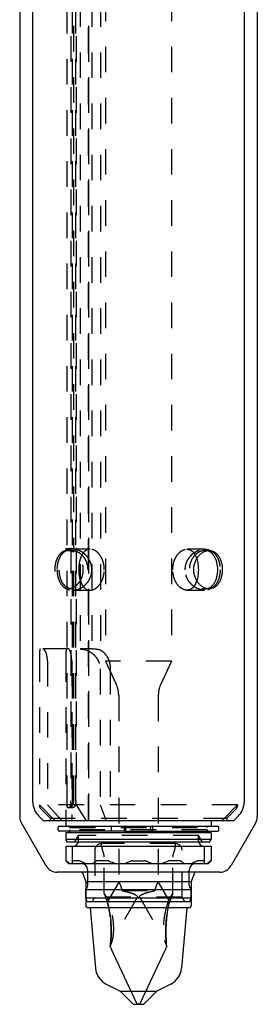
# Model space of a CAD drawing. Extents: x 43 to 80, y 54 to 203.
# Tile 1 of 2: x 57 to 75, y 54 to 129. Entities that reach past the tile are written whole.
import ezdxf

# ---------------------------------------------------------------- set-up
doc = ezdxf.new("R2010")
doc.units = 0
doc.header["$LTSCALE"] = 19.36
doc.linetypes.add('HIDDEN', pattern=[0.2, 0.1, -0.1])
doc.layers.get('0').update_dxf_attribs({"linetype": 'CONTINUOUS'})
doc.layers.add('DEFAULT_2', color=8, linetype='HIDDEN')
doc.layers.add('SUPERFICI', color=7, linetype='CONTINUOUS')

msp = doc.modelspace()

# ---------------------------------------------------------------- linework, layer by layer
at = {"color": 7, "linetype": 'CONTINUOUS'}
for p, q in [((74.026, 181.157), (74.026, 69.457)), ((58.026, 69.457), (58.026, 170.207)), ((58.819, 68.042), (58.465, 68.396)), ((73.233, 68.042), (58.819, 68.042)), ((60.526, 68.042), (60.526, 67.637)), ((71.526, 68.042), (71.526, 67.637)), ((73.233, 68.042), (73.587, 68.396)), ((59.936, 67.352), (59.936, 67.542)), ((60.031, 67.637), (72.021, 67.637)), ((65.033, 67.257), (60.032, 67.257)), ((71.526, 67.137), (60.526, 67.137)), ((60.526, 67.137), (60.526, 66.637)), ((60.826, 67.137), (60.826, 67.257)), ((64.968, 67.352), (64.968, 67.542)), ((65.033, 67.637), (65.033, 67.257)), ((66.929, 67.352), (66.929, 67.542)), ((66.945, 67.257), (72.021, 67.257)), ((67.084, 67.542), (67.084, 67.352)), ((71.226, 67.137), (71.226, 67.257)), ((71.526, 67.137), (71.526, 66.637)), ((72.116, 67.352), (72.116, 67.542)), ((71.526, 66.637), (60.526, 66.637)), ((60.641, 66.437), (60.526, 66.637)), ((71.411, 66.437), (60.641, 66.437)), ((71.411, 66.437), (71.526, 66.637)), ((60.526, 66.117), (71.526, 66.117)), ((60.526, 66.117), (60.526, 65.017)), ((61.026, 64.817), (61.026, 66.117)), ((71.026, 64.817), (71.026, 66.117)), ((71.526, 66.117), (71.526, 65.017)), ((60.544, 65.017), (60.526, 65.017)), ((60.526, 65.017), (60.726, 64.817)), ((60.726, 64.817), (71.326, 64.817)), ((61.502, 65.017), (61.055, 65.017)), ((63.673, 65.017), (62.897, 65.017)), ((65.578, 65.017), (66.474, 65.017)), ((69.155, 65.017), (68.379, 65.017)), ((70.997, 65.017), (70.55, 65.017)), ((71.526, 65.017), (71.326, 64.817)), ((71.526, 65.017), (71.508, 65.017)), ((62.186, 63.184), (62.186, 64.317)), ((69.866, 63.184), (69.866, 64.317)), ((70.026, 62.817), (62.026, 62.817)), ((62.026, 62.217), (62.026, 62.817)), ((70.026, 62.217), (70.026, 62.817)), ((62.026, 62.217), (70.026, 62.217)), ((62.135, 61.917), (62.026, 62.217)), ((69.917, 61.917), (62.135, 61.917)), ((69.917, 61.917), (70.026, 62.217)), ((65.926, 54.157), (63.988, 58.313)), ((66.126, 54.157), (68.064, 58.313)), ((66.126, 54.157), (65.926, 54.157))]:
    msp.add_line(p, q, dxfattribs=at)
for centre, radius, start, end in [((59.526, 69.457), 1.5, 180, 225), ((72.526, 69.457), 1.5, 315, 360), ((60.031, 67.542), 0.095, 90, 180), ((60.031, 67.352), 0.095, 180, 270), ((72.021, 67.542), 0.095, 0, 90), ((72.021, 67.352), 0.095, 270, 360), ((61.076, 66.517), 0.4, 270, 348.46108), ((70.976, 66.517), 0.4, 191.53892, 270), ((61.686, 64.317), 0.5, 0, 90), ((66.655, 71.992), 7.561, 247.82358, 251.59728), ((65.397, 71.992), 7.561, 288.40272, 292.17642), ((70.366, 64.317), 0.5, 90, 180), ((61.686, 63.184), 0.5, 312.84364, 360), ((70.366, 63.184), 0.5, 180, 227.15636), ((69.426, 60.849), 6, 202.58831, 205), ((62.626, 60.849), 6, 335, 337.41169)]:
    msp.add_arc(centre, radius, start, end, dxfattribs=at)
for points, knots in [([(71.379, 85.592), (71.307, 85.592), (71.159, 85.613), (70.945, 85.698), (70.744, 85.834), (70.564, 86.015), (70.414, 86.235), (70.3, 86.486), (70.229, 86.759), (70.205, 87.042), (70.229, 87.326), (70.3, 87.599), (70.414, 87.85), (70.564, 88.07), (70.744, 88.251), (70.945, 88.387), (71.159, 88.472), (71.307, 88.492), (71.379, 88.492)], [0, 0, 0, 0, 0.05274, 0.108319, 0.167244, 0.229442, 0.294477, 0.361727, 0.430484, 0.5, 0.569516, 0.638273, 0.705523, 0.770558, 0.832756, 0.891681, 0.94726, 1, 1, 1, 1]), ([(71.21, 85.61), (71.271, 85.623), (71.392, 85.666), (71.555, 85.773), (71.698, 85.92), (71.816, 86.101), (71.91, 86.31), (71.977, 86.541), (72.018, 86.788), (72.032, 87.042), (72.018, 87.297), (71.977, 87.543), (71.91, 87.775), (71.816, 87.984), (71.698, 88.165), (71.555, 88.311), (71.392, 88.419), (71.271, 88.461), (71.21, 88.475)], [0, 0, 0, 0, 0.052919, 0.107138, 0.164073, 0.224628, 0.289077, 0.357091, 0.427814, 0.5, 0.572186, 0.642909, 0.710923, 0.775372, 0.835927, 0.892862, 0.947081, 1, 1, 1, 1]), ([(71.379, 88.492), (71.449, 88.492), (71.589, 88.474), (71.786, 88.388), (71.96, 88.25), (72.106, 88.067), (72.222, 87.846), (72.306, 87.595), (72.357, 87.324), (72.374, 87.042), (72.357, 86.761), (72.306, 86.489), (72.222, 86.239), (72.106, 86.018), (71.96, 85.834), (71.786, 85.696), (71.589, 85.611), (71.449, 85.592), (71.379, 85.592)], [0, 0, 0, 0, 0.05383, 0.107808, 0.163891, 0.223563, 0.287518, 0.3556, 0.426915, 0.5, 0.573085, 0.6444, 0.712482, 0.776437, 0.836109, 0.892192, 0.94617, 1, 1, 1, 1]), ([(70.439, 87.876), (70.481, 87.745), (70.525, 87.538), (70.554, 87.258), (70.559, 87.114), (70.559, 87.042)], [0, 0, 0, 0, 0.490016, 0.743785, 1, 1, 1, 1]), ([(70.559, 87.042), (70.559, 86.97), (70.554, 86.826), (70.525, 86.546), (70.481, 86.34), (70.439, 86.209)], [0, 0, 0, 0, 0.256216, 0.509984, 1, 1, 1, 1]), ([(64.985, 67.637), (64.984, 67.637), (64.982, 67.636), (64.98, 67.633), (64.978, 67.628), (64.975, 67.62), (64.973, 67.609), (64.971, 67.594), (64.969, 67.572), (64.968, 67.554), (64.968, 67.542)], [0, 0, 0, 0, 0.03749, 0.065425, 0.100822, 0.194369, 0.316788, 0.464121, 0.631265, 1, 1, 1, 1]), ([(64.968, 67.352), (64.968, 67.34), (64.969, 67.323), (64.971, 67.3), (64.973, 67.286), (64.975, 67.274), (64.978, 67.266), (64.98, 67.262), (64.982, 67.259), (64.984, 67.257), (64.985, 67.257)], [0, 0, 0, 0, 0.368735, 0.535879, 0.683213, 0.805631, 0.899178, 0.934576, 0.96251, 1, 1, 1, 1]), ([(66.945, 67.637), (66.944, 67.637), (66.942, 67.636), (66.941, 67.633), (66.938, 67.628), (66.936, 67.62), (66.934, 67.609), (66.932, 67.594), (66.93, 67.572), (66.929, 67.554), (66.929, 67.542)], [0, 0, 0, 0, 0.037489, 0.065423, 0.100818, 0.194364, 0.316782, 0.464117, 0.631263, 1, 1, 1, 1]), ([(66.929, 67.352), (66.929, 67.34), (66.93, 67.323), (66.932, 67.3), (66.934, 67.286), (66.936, 67.274), (66.938, 67.266), (66.941, 67.262), (66.942, 67.259), (66.944, 67.257), (66.945, 67.257)], [0, 0, 0, 0, 0.368738, 0.535883, 0.683218, 0.805636, 0.899182, 0.934577, 0.962511, 1, 1, 1, 1]), ([(67.084, 67.542), (67.084, 67.554), (67.083, 67.572), (67.081, 67.594), (67.079, 67.609), (67.077, 67.62), (67.074, 67.628), (67.072, 67.633), (67.07, 67.636), (67.068, 67.637), (67.067, 67.637)], [0, 0, 0, 0, 0.368735, 0.535879, 0.683213, 0.805631, 0.899178, 0.934576, 0.96251, 1, 1, 1, 1]), ([(67.067, 67.257), (67.068, 67.257), (67.07, 67.259), (67.072, 67.262), (67.074, 67.266), (67.077, 67.274), (67.079, 67.286), (67.081, 67.3), (67.083, 67.323), (67.084, 67.34), (67.084, 67.352)], [0, 0, 0, 0, 0.03749, 0.065425, 0.100822, 0.194369, 0.316788, 0.464121, 0.631265, 1, 1, 1, 1]), ([(60.583, 64.99), (60.579, 64.994), (60.57, 65.001), (60.56, 65.008), (60.553, 65.013), (60.549, 65.015), (60.547, 65.017), (60.545, 65.017), (60.544, 65.017)], [0, 0, 0, 0, 0.386014, 0.688149, 0.804024, 0.894833, 0.959973, 1, 1, 1, 1]), ([(60.817, 64.817), (60.797, 64.83), (60.717, 64.885), (60.64, 64.944), (60.583, 64.99)], [0, 0, 0, 0, 0.245589, 1, 1, 1, 1]), ([(61.055, 65.017), (61.051, 65.017), (61.043, 65.017), (61.032, 65.011), (61.027, 65.001), (61.026, 64.994), (61.026, 64.99)], [0, 0, 0, 0, 0.285491, 0.518228, 0.742318, 1, 1, 1, 1]), ([(61.599, 64.99), (61.582, 64.998), (61.551, 65.011), (61.517, 65.017), (61.502, 65.017)], [0, 0, 0, 0, 0.555008, 1, 1, 1, 1]), ([(62.004, 64.817), (61.97, 64.83), (61.833, 64.884), (61.699, 64.943), (61.599, 64.99)], [0, 0, 0, 0, 0.249375, 1, 1, 1, 1]), ([(62.808, 64.99), (62.789, 64.974), (62.713, 64.914), (62.635, 64.857), (62.575, 64.817)], [0, 0, 0, 0, 0.254437, 1, 1, 1, 1]), ([(62.897, 65.017), (62.88, 65.017), (62.848, 65.014), (62.82, 64.999), (62.808, 64.99)], [0, 0, 0, 0, 0.54252, 1, 1, 1, 1]), ([(63.801, 64.99), (63.791, 64.994), (63.749, 65.009), (63.705, 65.017), (63.673, 65.017)], [0, 0, 0, 0, 0.258265, 1, 1, 1, 1]), ([(65.453, 64.99), (65.42, 64.974), (65.286, 64.913), (65.151, 64.857), (65.048, 64.817)], [0, 0, 0, 0, 0.250663, 1, 1, 1, 1]), ([(65.578, 65.017), (65.556, 65.017), (65.513, 65.013), (65.472, 64.999), (65.453, 64.99)], [0, 0, 0, 0, 0.515193, 1, 1, 1, 1]), ([(66.599, 64.99), (66.58, 64.999), (66.539, 65.013), (66.496, 65.017), (66.474, 65.017)], [0, 0, 0, 0, 0.484807, 1, 1, 1, 1]), ([(67.004, 64.817), (66.97, 64.83), (66.833, 64.884), (66.699, 64.943), (66.599, 64.99)], [0, 0, 0, 0, 0.249375, 1, 1, 1, 1]), ([(68.379, 65.017), (68.369, 65.017), (68.325, 65.015), (68.282, 65.003), (68.251, 64.99)], [0, 0, 0, 0, 0.239516, 1, 1, 1, 1]), ([(69.244, 64.99), (69.233, 64.999), (69.204, 65.014), (69.172, 65.017), (69.155, 65.017)], [0, 0, 0, 0, 0.45748, 1, 1, 1, 1]), ([(69.477, 64.817), (69.457, 64.83), (69.377, 64.885), (69.3, 64.944), (69.244, 64.99)], [0, 0, 0, 0, 0.245589, 1, 1, 1, 1]), ([(70.453, 64.99), (70.42, 64.974), (70.286, 64.913), (70.151, 64.857), (70.048, 64.817)], [0, 0, 0, 0, 0.250663, 1, 1, 1, 1]), ([(70.55, 65.017), (70.535, 65.017), (70.501, 65.011), (70.47, 64.998), (70.453, 64.99)], [0, 0, 0, 0, 0.444992, 1, 1, 1, 1]), ([(71.026, 64.99), (71.026, 64.994), (71.025, 65.001), (71.02, 65.011), (71.009, 65.017), (71.001, 65.017), (70.997, 65.017)], [0, 0, 0, 0, 0.257682, 0.481772, 0.714509, 1, 1, 1, 1]), ([(71.469, 64.99), (71.449, 64.974), (71.374, 64.914), (71.295, 64.857), (71.235, 64.817)], [0, 0, 0, 0, 0.254437, 1, 1, 1, 1]), ([(71.508, 65.017), (71.507, 65.017), (71.505, 65.017), (71.503, 65.015), (71.499, 65.013), (71.492, 65.008), (71.482, 65.001), (71.473, 64.994), (71.469, 64.99)], [0, 0, 0, 0, 0.040027, 0.105167, 0.195976, 0.311851, 0.613986, 1, 1, 1, 1]), ([(63.655, 61.917), (63.706, 61.75), (63.798, 61.396), (63.859, 61.036), (63.881, 60.849)], [0, 0, 0, 0, 0.48159, 1, 1, 1, 1]), ([(68.171, 60.849), (68.193, 61.036), (68.254, 61.396), (68.346, 61.75), (68.397, 61.917)], [0, 0, 0, 0, 0.51841, 1, 1, 1, 1]), ([(63.881, 60.849), (63.912, 60.595), (63.953, 60.098), (63.958, 59.407), (63.926, 58.894), (63.896, 58.623), (63.886, 58.544)], [0, 0, 0, 0, 0.332535, 0.64697, 0.896194, 1, 1, 1, 1]), ([(68.166, 58.544), (68.156, 58.623), (68.126, 58.894), (68.094, 59.407), (68.1, 60.098), (68.14, 60.595), (68.171, 60.849)], [0, 0, 0, 0, 0.103806, 0.35303, 0.667465, 1, 1, 1, 1])]:
    msp.add_open_spline(points, degree=3, knots=knots, dxfattribs=at)
at = {"layer": 'DEFAULT_2', "color": 8, "linetype": 'HIDDEN'}
for p, q in [((61.608, 192.007), (61.608, 81.042)), ((62.492, 192.007), (62.492, 81.042)), ((63.137, 192.007), (63.137, 80.957)), ((63.526, 188.566), (63.526, 80.117)), ((68.526, 188.566), (68.526, 80.117)), ((60.635, 69.542), (60.635, 170.007)), ((60.904, 170.007), (60.904, 69.542)), ((61.023, 69.542), (61.023, 170.007)), ((61.272, 69.542), (61.272, 170.007)), ((61.297, 170.007), (61.297, 69.242)), ((62.24, 68.042), (62.24, 170.007)), ((62.243, 170.007), (62.243, 68.042)), ((61.114, 159.157), (61.114, 88.657)), ((62.231, 159.157), (62.231, 68.042)), ((60.526, 88.657), (61.158, 88.657)), ((60.526, 88.657), (60.526, 88.478)), ((60.823, 88.657), (60.823, 88.478)), ((60.861, 88.657), (60.861, 88.478)), ((61.123, 69.542), (61.123, 88.657)), ((61.158, 88.657), (61.158, 88.478)), ((61.158, 88.478), (60.526, 88.478)), ((62.364, 88.592), (61.033, 88.592)), ((71.028, 88.592), (69.694, 88.592)), ((71.379, 88.492), (71.044, 88.492)), ((61.008, 85.592), (60.673, 85.592)), ((61.033, 85.492), (62.364, 85.492)), ((69.694, 85.492), (71.028, 85.492)), ((71.379, 85.592), (71.044, 85.592)), ((58.526, 80.503), (58.526, 69.208)), ((58.526, 80.503), (58.527, 80.142)), ((60.718, 81.042), (58.586, 81.042)), ((60.526, 80.5), (60.526, 68.042)), ((60.526, 80.5), (60.526, 80.142)), ((62.492, 81.042), (61.608, 81.042)), ((59.129, 80.142), (59.129, 69.242)), ((60.968, 80.142), (60.968, 68.042)), ((68.526, 80.117), (63.526, 80.117)), ((63.526, 80.117), (64.339, 78.375)), ((68.526, 80.117), (67.713, 78.375)), ((63.112, 79.542), (63.112, 69.242)), ((63.889, 79.542), (63.889, 68.042)), ((64.526, 77.529), (64.526, 63.405)), ((67.526, 77.529), (67.526, 63.405)), ((73.526, 69.242), (58.527, 69.242)), ((58.527, 69.242), (59.726, 68.042)), ((58.643, 68.925), (59.326, 68.242)), ((59.129, 69.242), (60.233, 68.042)), ((60.714, 69.042), (61.074, 69.042)), ((61.297, 69.242), (62.053, 68.042)), ((63.112, 69.242), (63.578, 68.042)), ((73.526, 69.242), (72.326, 68.042)), ((72.726, 68.242), (73.409, 68.925)), ((73.526, 69.242), (73.526, 69.208)), ((59.326, 68.242), (72.726, 68.242)), ((59.326, 68.242), (59.326, 68.042)), ((72.726, 68.242), (72.726, 68.042)), ((60.826, 67.542), (60.826, 67.637)), ((60.826, 67.542), (71.226, 67.542)), ((71.226, 67.352), (60.826, 67.352)), ((60.826, 67.257), (60.826, 67.352)), ((63.973, 67.352), (63.973, 67.542)), ((65.033, 67.257), (66.945, 67.257)), ((71.226, 67.542), (71.226, 67.637)), ((71.226, 67.257), (71.226, 67.352)), ((61.187, 66.437), (61.476, 66.937)), ((70.576, 66.937), (61.476, 66.937)), ((61.476, 66.517), (61.476, 66.937)), ((68.826, 66.317), (63.226, 66.317)), ((63.231, 66.157), (63.231, 66.317)), ((68.821, 66.157), (68.821, 66.317)), ((70.865, 66.437), (70.576, 66.937)), ((70.576, 66.517), (70.576, 66.937)), ((62.726, 65.817), (62.726, 62.264)), ((69.326, 62.264), (69.326, 65.817)), ((63.426, 62.557), (63.426, 65.296)), ((68.626, 62.557), (68.626, 65.296)), ((64.526, 63.405), (63.747, 62.056)), ((67.526, 63.405), (68.305, 62.056)), ((64.771, 62.763), (67.281, 62.763)), ((62.526, 61.917), (62.726, 62.264)), ((69.326, 62.264), (62.726, 62.264)), ((63.428, 62.554), (63.426, 62.557)), ((63.428, 62.553), (63.426, 62.557)), ((65.937, 62.25), (64.048, 58.977)), ((65.937, 62.25), (66.026, 62.217)), ((66.115, 62.25), (66.026, 62.217)), ((66.115, 62.25), (68.004, 58.977)), ((68.626, 62.557), (68.625, 62.555)), ((69.526, 61.917), (69.326, 62.264)), ((63.886, 58.544), (63.886, 58.545)), ((68.166, 58.545), (68.166, 58.544))]:
    msp.add_line(p, q, dxfattribs=at)
msp.add_lwpolyline([(60.661, 69.045), (60.671, 69.044), (60.688, 69.043), (60.706, 69.042), (60.714, 69.042)], dxfattribs=at)
for centre, radius, start, end in [((60.665, 87.614), 0.879, 78.33619, 79.61312), ((60.662, 87.602), 0.891, 77.24816, 78.33659), ((60.66, 87.591), 0.902, 76.09585, 77.248), ((61.032, 87.486), 1.107, 89.97833, 98.91665), ((61.032, 87.421), 1.171, 85.52005, 89.96878), ((61.029, 87.381), 1.211, 83.8895, 85.52755), ((61.007, 86.423), 0.831, 270.06692, 278.08577), ((61.032, 86.653), 1.161, 270.0104, 274.49776), ((71.045, 86.372), 0.779, 269.96984, 282.1991), ((62.526, 77.529), 2, 0, 25), ((69.526, 77.529), 2, 155, 180), ((60.623, 69.542), 0.5, 276.49168, 360), ((58.926, 69.208), 0.4, 180, 225), ((73.126, 69.208), 0.4, 315, 360), ((60.731, 67.542), 0.095, 0, 90), ((60.731, 67.352), 0.095, 270, 360), ((71.321, 67.542), 0.095, 90, 180), ((71.321, 67.352), 0.095, 180, 270), ((61.076, 66.517), 0.4, 348.46108, 360), ((63.226, 65.817), 0.5, 90, 180), ((68.826, 65.817), 0.5, 0, 90), ((70.976, 66.517), 0.4, 180, 191.53892), ((64.231, 66.157), 1, 180, 205.51135), ((62.426, 65.296), 1, 0, 25.51135), ((69.626, 65.296), 1, 154.48865, 180), ((67.821, 66.157), 1, 334.48865, 360), ((56.951, 59.874), 7.009, 16.95007, 22.509), ((60.226, 60.157), 4, 28.33176, 36.8699), ((57.032, 59.903), 6.924, 16.91563, 22.50945), ((54.076, 58.799), 10.204, 17.79627, 18.61362), ((77.897, 58.825), 10.121, 161.38302, 162.20676), ((71.826, 60.157), 4, 143.1301, 151.66824), ((75.101, 59.874), 7.009, 157.491, 163.04993), ((57.983, 60.146), 5.94, 6.79887, 7.64458), ((53.514, 59.613), 10.441, 6.40099, 6.79832), ((78.538, 59.613), 10.441, 173.20168, 173.59901), ((74.093, 60.142), 5.965, 171.54462, 173.19908), ((60.226, 60.157), 4, 336.21526, 342.83857), ((71.826, 60.157), 4, 197.16143, 203.78474)]:
    msp.add_arc(centre, radius, start, end, dxfattribs=at)
for points, knots in [([(60.526, 88.478), (60.461, 88.466), (60.331, 88.423), (60.156, 88.309), (60.005, 88.151), (59.881, 87.955), (59.786, 87.728), (59.72, 87.478), (59.685, 87.213), (59.681, 86.943), (59.708, 86.675), (59.766, 86.421), (59.84, 86.223), (59.915, 86.08), (59.996, 85.952), (60.114, 85.814), (60.283, 85.687), (60.472, 85.609), (60.606, 85.592), (60.673, 85.592)], [0, 0, 0, 0, 0.053371, 0.108135, 0.165847, 0.227449, 0.293141, 0.362426, 0.434225, 0.507062, 0.579291, 0.649365, 0.716081, 0.747975, 0.778834, 0.837514, 0.892926, 0.946491, 1, 1, 1, 1]), ([(60.861, 88.579), (60.79, 88.568), (60.649, 88.531), (60.453, 88.43), (60.278, 88.286), (60.128, 88.099), (60.008, 87.875), (59.919, 87.618), (59.864, 87.336), (59.852, 87.141), (59.852, 87.042)], [0, 0, 0, 0, 0.107897, 0.216073, 0.327637, 0.44555, 0.572078, 0.707841, 0.851606, 1, 1, 1, 1]), ([(61.008, 85.592), (60.941, 85.592), (60.807, 85.609), (60.618, 85.687), (60.45, 85.814), (60.333, 85.952), (60.252, 86.08), (60.179, 86.223), (60.105, 86.421), (60.048, 86.675), (60.022, 86.943), (60.026, 87.213), (60.06, 87.478), (60.125, 87.728), (60.22, 87.955), (60.342, 88.151), (60.492, 88.309), (60.666, 88.423), (60.796, 88.466), (60.861, 88.478)], [0, 0, 0, 0, 0.053562, 0.107081, 0.162395, 0.220974, 0.251798, 0.28367, 0.350396, 0.420549, 0.49291, 0.565894, 0.637815, 0.70716, 0.772842, 0.834371, 0.891979, 0.946652, 1, 1, 1, 1]), ([(61.124, 88.368), (61.104, 88.379), (61.025, 88.42), (60.941, 88.451), (60.877, 88.467)], [0, 0, 0, 0, 0.256668, 1, 1, 1, 1]), ([(61.158, 88.478), (61.226, 88.466), (61.362, 88.424), (61.554, 88.318), (61.731, 88.171), (61.942, 87.923), (62.132, 87.538), (62.207, 87.019), (62.118, 86.504), (61.919, 86.126), (61.702, 85.886), (61.521, 85.745), (61.328, 85.647), (61.191, 85.61), (61.123, 85.601)], [0, 0, 0, 0, 0.053916, 0.110828, 0.170812, 0.233594, 0.365169, 0.501422, 0.637462, 0.768403, 0.830728, 0.89019, 0.946563, 1, 1, 1, 1]), ([(61.124, 85.716), (61.229, 85.775), (61.427, 85.933), (61.656, 86.248), (61.805, 86.628), (61.857, 87.042), (61.805, 87.457), (61.656, 87.837), (61.427, 88.152), (61.229, 88.31), (61.124, 88.368)], [0, 0, 0, 0, 0.114771, 0.238073, 0.367474, 0.5, 0.632526, 0.761928, 0.885229, 1, 1, 1, 1]), ([(62.243, 87.888), (62.178, 87.989), (62.028, 88.172), (61.757, 88.384), (61.464, 88.527), (61.259, 88.575), (61.158, 88.586)], [0, 0, 0, 0, 0.271183, 0.528903, 0.771745, 1, 1, 1, 1]), ([(62.364, 88.592), (62.33, 88.592), (62.26, 88.586), (62.16, 88.56), (62.065, 88.516), (61.946, 88.435), (61.816, 88.296), (61.696, 88.09), (61.605, 87.853), (61.543, 87.594), (61.507, 87.321), (61.498, 87.136), (61.498, 87.042)], [0, 0, 0, 0, 0.053228, 0.105965, 0.158994, 0.21306, 0.326197, 0.447918, 0.57802, 0.714835, 0.856264, 1, 1, 1, 1]), ([(63.437, 87.042), (63.437, 87.136), (63.424, 87.323), (63.368, 87.597), (63.274, 87.856), (63.145, 88.094), (63.008, 88.266), (62.884, 88.383), (62.756, 88.479), (62.617, 88.549), (62.472, 88.586), (62.4, 88.592), (62.364, 88.592)], [0, 0, 0, 0, 0.136223, 0.27169, 0.405488, 0.536425, 0.662868, 0.723903, 0.783129, 0.895271, 0.948471, 1, 1, 1, 1]), ([(68.623, 87.042), (68.623, 87.136), (68.635, 87.323), (68.692, 87.597), (68.786, 87.856), (68.915, 88.094), (69.051, 88.266), (69.175, 88.383), (69.303, 88.479), (69.442, 88.549), (69.587, 88.586), (69.659, 88.592), (69.694, 88.592)], [0, 0, 0, 0, 0.13628, 0.2718, 0.405641, 0.536604, 0.66305, 0.724076, 0.783284, 0.895364, 0.94852, 1, 1, 1, 1]), ([(69.567, 87.042), (69.567, 87.151), (69.59, 87.368), (69.692, 87.676), (69.849, 87.949), (70.049, 88.18), (70.277, 88.362), (70.522, 88.494), (70.774, 88.573), (70.945, 88.592), (71.028, 88.592)], [0, 0, 0, 0, 0.13923, 0.27668, 0.410761, 0.540214, 0.664111, 0.781957, 0.89371, 1, 1, 1, 1]), ([(69.694, 88.592), (69.737, 88.592), (69.822, 88.583), (69.943, 88.543), (70.055, 88.477), (70.156, 88.389), (70.245, 88.282), (70.35, 88.115), (70.407, 87.974), (70.439, 87.876)], [0, 0, 0, 0, 0.115077, 0.229332, 0.345322, 0.46524, 0.590401, 0.721374, 1, 1, 1, 1]), ([(71.044, 88.492), (70.972, 88.492), (70.824, 88.472), (70.61, 88.387), (70.408, 88.251), (70.227, 88.07), (70.075, 87.85), (69.96, 87.599), (69.889, 87.326), (69.864, 87.042), (69.889, 86.758), (69.96, 86.486), (70.075, 86.235), (70.227, 86.015), (70.408, 85.834), (70.61, 85.698), (70.824, 85.613), (70.972, 85.592), (71.044, 85.592)], [0, 0, 0, 0, 0.052713, 0.108345, 0.167355, 0.229623, 0.294684, 0.361905, 0.430586, 0.5, 0.569414, 0.638095, 0.705316, 0.770377, 0.832645, 0.891655, 0.947287, 1, 1, 1, 1]), ([(71.028, 88.592), (71.108, 88.592), (71.268, 88.575), (71.495, 88.496), (71.701, 88.362), (71.878, 88.177), (72.021, 87.944), (72.127, 87.669), (72.192, 87.364), (72.207, 87.151), (72.207, 87.042)], [0, 0, 0, 0, 0.11053, 0.219292, 0.329792, 0.445804, 0.570592, 0.705643, 0.85003, 1, 1, 1, 1]), ([(71.21, 88.475), (71.196, 88.478), (71.142, 88.488), (71.086, 88.492), (71.044, 88.492)], [0, 0, 0, 0, 0.248743, 1, 1, 1, 1]), ([(62.496, 87.042), (62.496, 87.118), (62.484, 87.269), (62.435, 87.489), (62.354, 87.697), (62.283, 87.827), (62.243, 87.888)], [0, 0, 0, 0, 0.253821, 0.506064, 0.755235, 1, 1, 1, 1]), ([(59.852, 87.042), (59.852, 86.934), (59.867, 86.72), (59.932, 86.415), (60.038, 86.141), (60.182, 85.907), (60.359, 85.722), (60.565, 85.589), (60.793, 85.509), (60.952, 85.492), (61.033, 85.492)], [0, 0, 0, 0, 0.149868, 0.294171, 0.429167, 0.55394, 0.669979, 0.78054, 0.889384, 1, 1, 1, 1]), ([(61.498, 87.042), (61.498, 86.949), (61.507, 86.763), (61.543, 86.491), (61.605, 86.232), (61.696, 85.995), (61.816, 85.789), (61.946, 85.649), (62.065, 85.569), (62.16, 85.525), (62.26, 85.498), (62.33, 85.492), (62.364, 85.492)], [0, 0, 0, 0, 0.143736, 0.285166, 0.42198, 0.552082, 0.673803, 0.786939, 0.841006, 0.894035, 0.946772, 1, 1, 1, 1]), ([(62.243, 86.197), (62.283, 86.258), (62.354, 86.387), (62.435, 86.595), (62.484, 86.816), (62.496, 86.967), (62.496, 87.042)], [0, 0, 0, 0, 0.244765, 0.493937, 0.746179, 1, 1, 1, 1]), ([(62.364, 85.492), (62.4, 85.492), (62.472, 85.499), (62.617, 85.535), (62.756, 85.606), (62.884, 85.702), (63.008, 85.818), (63.145, 85.991), (63.274, 86.228), (63.368, 86.488), (63.424, 86.762), (63.437, 86.949), (63.437, 87.042)], [0, 0, 0, 0, 0.051529, 0.104729, 0.216871, 0.276097, 0.337132, 0.463575, 0.594512, 0.72831, 0.863777, 1, 1, 1, 1]), ([(69.694, 85.492), (69.659, 85.492), (69.587, 85.499), (69.442, 85.535), (69.303, 85.606), (69.175, 85.702), (69.051, 85.818), (68.915, 85.991), (68.786, 86.228), (68.692, 86.488), (68.635, 86.762), (68.623, 86.949), (68.623, 87.042)], [0, 0, 0, 0, 0.05148, 0.104636, 0.216716, 0.275924, 0.33695, 0.463396, 0.594359, 0.7282, 0.86372, 1, 1, 1, 1]), ([(71.028, 85.492), (70.945, 85.492), (70.774, 85.511), (70.522, 85.591), (70.277, 85.722), (70.049, 85.904), (69.849, 86.135), (69.692, 86.409), (69.59, 86.716), (69.567, 86.933), (69.567, 87.042)], [0, 0, 0, 0, 0.10629, 0.218043, 0.335889, 0.459786, 0.589239, 0.72332, 0.86077, 1, 1, 1, 1]), ([(72.207, 87.042), (72.207, 86.934), (72.192, 86.72), (72.127, 86.415), (72.021, 86.141), (71.878, 85.907), (71.701, 85.722), (71.495, 85.589), (71.268, 85.509), (71.108, 85.492), (71.028, 85.492)], [0, 0, 0, 0, 0.14997, 0.294357, 0.429408, 0.554196, 0.670208, 0.780708, 0.88947, 1, 1, 1, 1]), ([(60.842, 85.61), (60.891, 85.62), (60.988, 85.648), (61.079, 85.691), (61.124, 85.716)], [0, 0, 0, 0, 0.490515, 1, 1, 1, 1]), ([(61.123, 85.496), (61.227, 85.504), (61.438, 85.548), (61.686, 85.664), (61.875, 85.793), (62.058, 85.95), (62.176, 86.093), (62.243, 86.197)], [0, 0, 0, 0, 0.227531, 0.469974, 0.597221, 0.728208, 1, 1, 1, 1]), ([(70.439, 86.209), (70.407, 86.111), (70.35, 85.97), (70.245, 85.802), (70.156, 85.695), (70.055, 85.607), (69.943, 85.542), (69.822, 85.501), (69.737, 85.492), (69.694, 85.492)], [0, 0, 0, 0, 0.278626, 0.409599, 0.53476, 0.654678, 0.770668, 0.884922, 1, 1, 1, 1]), ([(60.673, 85.592), (60.687, 85.592), (60.744, 85.594), (60.801, 85.601), (60.842, 85.61)], [0, 0, 0, 0, 0.247142, 1, 1, 1, 1]), ([(58.586, 81.042), (58.583, 81.042), (58.577, 81.041), (58.568, 81.033), (58.561, 81.021), (58.555, 81.006), (58.549, 80.986), (58.544, 80.962), (58.54, 80.934), (58.535, 80.889), (58.53, 80.822), (58.527, 80.729), (58.526, 80.621), (58.526, 80.544), (58.526, 80.503)], [0, 0, 0, 0, 0.016249, 0.035077, 0.05893, 0.088965, 0.125711, 0.169426, 0.220265, 0.278333, 0.41645, 0.584137, 0.779847, 1, 1, 1, 1]), ([(59.129, 80.142), (59.129, 80.205), (59.123, 80.328), (59.098, 80.504), (59.06, 80.661), (59.012, 80.794), (58.958, 80.9), (58.909, 80.968), (58.87, 81.007), (58.842, 81.027), (58.815, 81.039), (58.797, 81.042), (58.788, 81.042)], [0, 0, 0, 0, 0.186504, 0.364064, 0.525406, 0.665609, 0.781989, 0.874792, 0.912875, 0.945867, 0.974489, 1, 1, 1, 1]), ([(60.57, 81.042), (60.568, 81.042), (60.564, 81.04), (60.559, 81.036), (60.555, 81.029), (60.55, 81.016), (60.545, 80.998), (60.541, 80.975), (60.538, 80.948), (60.535, 80.916), (60.531, 80.867), (60.529, 80.798), (60.526, 80.67), (60.526, 80.57), (60.526, 80.5)], [0, 0, 0, 0, 0.013861, 0.02254, 0.03293, 0.059482, 0.094084, 0.136607, 0.186709, 0.243969, 0.307934, 0.454099, 0.621282, 1, 1, 1, 1]), ([(60.968, 80.142), (60.968, 80.197), (60.965, 80.304), (60.95, 80.461), (60.927, 80.611), (60.901, 80.727), (60.875, 80.812), (60.855, 80.868), (60.833, 80.918), (60.811, 80.96), (60.788, 80.995), (60.765, 81.02), (60.743, 81.038), (60.726, 81.042), (60.718, 81.042)], [0, 0, 0, 0, 0.168093, 0.332679, 0.490193, 0.636186, 0.703038, 0.764726, 0.820617, 0.870117, 0.912717, 0.948135, 0.976668, 1, 1, 1, 1]), ([(61.608, 81.042), (61.785, 81.042), (62.057, 80.987), (62.386, 80.821), (62.621, 80.645), (62.824, 80.422), (62.985, 80.156), (63.088, 79.859), (63.112, 79.648), (63.112, 79.542)], [0, 0, 0, 0, 0.225896, 0.34605, 0.470627, 0.59915, 0.730866, 0.864847, 1, 1, 1, 1]), ([(63.137, 80.957), (63.086, 80.971), (62.874, 81.022), (62.655, 81.042), (62.492, 81.042)], [0, 0, 0, 0, 0.247584, 1, 1, 1, 1]), ([(63.137, 80.957), (63.255, 80.899), (63.474, 80.728), (63.71, 80.382), (63.856, 79.976), (63.889, 79.687), (63.889, 79.542)], [0, 0, 0, 0, 0.235312, 0.48447, 0.740817, 1, 1, 1, 1]), ([(60.622, 69.105), (60.621, 69.132), (60.622, 69.175), (60.627, 69.236), (60.632, 69.311), (60.636, 69.414), (60.635, 69.499), (60.635, 69.542)], [0, 0, 0, 0, 0.181116, 0.294328, 0.419991, 0.69947, 1, 1, 1, 1]), ([(61.023, 69.542), (61.023, 69.498), (61.013, 69.411), (60.97, 69.288), (60.902, 69.184), (60.844, 69.128), (60.813, 69.105)], [0, 0, 0, 0, 0.263376, 0.521455, 0.769565, 1, 1, 1, 1]), ([(60.957, 69.17), (60.948, 69.197), (60.932, 69.254), (60.916, 69.345), (60.907, 69.442), (60.904, 69.509), (60.904, 69.542)], [0, 0, 0, 0, 0.223557, 0.470432, 0.731647, 1, 1, 1, 1]), ([(61.272, 69.542), (61.272, 69.512), (61.27, 69.452), (61.259, 69.365), (61.242, 69.282), (61.219, 69.206), (61.19, 69.14), (61.16, 69.095), (61.134, 69.068), (61.114, 69.054), (61.094, 69.045), (61.08, 69.042), (61.074, 69.042)], [0, 0, 0, 0, 0.158243, 0.313584, 0.463099, 0.603225, 0.72939, 0.837779, 0.884748, 0.926911, 0.964873, 1, 1, 1, 1]), ([(60.622, 69.105), (60.622, 69.097), (60.623, 69.083), (60.629, 69.063), (60.642, 69.049), (60.655, 69.046), (60.661, 69.045)], [0, 0, 0, 0, 0.302773, 0.547989, 0.762487, 1, 1, 1, 1]), ([(60.661, 69.045), (60.662, 69.045), (60.669, 69.045), (60.675, 69.045), (60.68, 69.046)], [0, 0, 0, 0, 0.228373, 1, 1, 1, 1]), ([(60.68, 69.046), (60.69, 69.047), (60.711, 69.051), (60.757, 69.069), (60.79, 69.089), (60.813, 69.105)], [0, 0, 0, 0, 0.200707, 0.438765, 1, 1, 1, 1]), ([(61.074, 69.042), (61.068, 69.042), (61.056, 69.044), (61.039, 69.051), (61.023, 69.062), (61.002, 69.084), (60.978, 69.12), (60.964, 69.152), (60.957, 69.17)], [0, 0, 0, 0, 0.094835, 0.193508, 0.300003, 0.416791, 0.68493, 1, 1, 1, 1]), ([(63.973, 67.542), (63.973, 67.557), (63.976, 67.583), (63.99, 67.615), (64.01, 67.634), (64.026, 67.637), (64.033, 67.637)], [0, 0, 0, 0, 0.355685, 0.624545, 0.824351, 1, 1, 1, 1]), ([(64.033, 67.257), (64.026, 67.257), (64.01, 67.261), (63.99, 67.28), (63.976, 67.312), (63.973, 67.338), (63.973, 67.352)], [0, 0, 0, 0, 0.17559, 0.375322, 0.644147, 1, 1, 1, 1]), ([(64.526, 63.405), (64.535, 63.39), (64.57, 63.333), (64.636, 63.207), (64.714, 63.009), (64.754, 62.85), (64.771, 62.763)], [0, 0, 0, 0, 0.075424, 0.291424, 0.615162, 1, 1, 1, 1]), ([(67.281, 62.763), (67.298, 62.85), (67.338, 63.009), (67.416, 63.207), (67.482, 63.333), (67.517, 63.39), (67.526, 63.405)], [0, 0, 0, 0, 0.384838, 0.708576, 0.924576, 1, 1, 1, 1]), ([(64.771, 62.763), (64.843, 62.748), (64.988, 62.715), (65.205, 62.661), (65.385, 62.611), (65.522, 62.567), (65.616, 62.533), (65.701, 62.498), (65.775, 62.461), (65.838, 62.424), (65.886, 62.385), (65.92, 62.346), (65.939, 62.307), (65.942, 62.274), (65.939, 62.256), (65.937, 62.25)], [0, 0, 0, 0, 0.163964, 0.334591, 0.502456, 0.582224, 0.657454, 0.726833, 0.789156, 0.843494, 0.88944, 0.927431, 0.958958, 0.985489, 1, 1, 1, 1]), ([(66.115, 62.25), (66.113, 62.256), (66.11, 62.274), (66.113, 62.307), (66.132, 62.346), (66.166, 62.385), (66.214, 62.424), (66.277, 62.461), (66.351, 62.498), (66.436, 62.533), (66.53, 62.567), (66.667, 62.611), (66.847, 62.661), (67.064, 62.715), (67.209, 62.748), (67.281, 62.763)], [0, 0, 0, 0, 0.014512, 0.041043, 0.07257, 0.11056, 0.156505, 0.210843, 0.273166, 0.342545, 0.417776, 0.497543, 0.665409, 0.836035, 1, 1, 1, 1]), ([(63.87, 60.936), (63.847, 61.108), (63.788, 61.438), (63.702, 61.763), (63.655, 61.917)], [0, 0, 0, 0, 0.518075, 1, 1, 1, 1]), ([(64.048, 58.977), (64.069, 59.065), (64.114, 59.292), (64.169, 59.834), (64.133, 60.452), (64.024, 61.073), (63.917, 61.507), (63.821, 61.831), (63.764, 62.004), (63.747, 62.056)], [0, 0, 0, 0, 0.086742, 0.221371, 0.520509, 0.676217, 0.825636, 0.947986, 1, 1, 1, 1]), ([(68.305, 62.056), (68.288, 62.004), (68.231, 61.831), (68.135, 61.507), (68.028, 61.073), (67.919, 60.452), (67.883, 59.834), (67.938, 59.292), (67.983, 59.065), (68.004, 58.977)], [0, 0, 0, 0, 0.052014, 0.174364, 0.323783, 0.479491, 0.778629, 0.913258, 1, 1, 1, 1]), ([(68.625, 62.555), (68.616, 62.533), (68.531, 62.324), (68.455, 62.111), (68.397, 61.917)], [0, 0, 0, 0, 0.104369, 1, 1, 1, 1]), ([(63.886, 58.545), (63.919, 58.81), (63.957, 59.309), (63.954, 60.055), (63.917, 60.532), (63.89, 60.777)], [0, 0, 0, 0, 0.35869, 0.669674, 1, 1, 1, 1]), ([(68.162, 60.777), (68.135, 60.532), (68.098, 60.055), (68.095, 59.309), (68.133, 58.81), (68.166, 58.545)], [0, 0, 0, 0, 0.330311, 0.641284, 1, 1, 1, 1])]:
    msp.add_open_spline(points, degree=3, knots=knots, dxfattribs=at)
at = {"layer": 'SUPERFICI', "color": 6, "linetype": 'CONTINUOUS'}
for p, q in [((75.026, 181.157), (75.026, 68.357)), ((57.026, 149.157), (57.026, 68.357)), ((57.16, 67.857), (59.008, 64.657)), ((74.892, 67.857), (73.045, 64.657)), ((72.178, 64.157), (59.874, 64.157)), ((61.771, 64.157), (62.026, 63.457)), ((70.281, 64.157), (70.026, 63.457)), ((62.026, 63.457), (70.026, 63.457)), ((62.026, 63.457), (62.026, 61.657)), ((70.026, 63.457), (70.026, 61.657)), ((69.826, 61.457), (62.226, 61.457)), ((62.376, 61.457), (62.776, 56.886)), ((69.676, 61.457), (69.276, 56.886)), ((63.589, 55.68), (64.638, 55.146)), ((64.638, 55.146), (67.414, 55.146)), ((64.638, 55.146), (65.626, 54.157)), ((67.414, 55.146), (66.426, 54.157)), ((68.463, 55.68), (67.414, 55.146)), ((65.626, 54.157), (66.426, 54.157))]:
    msp.add_line(p, q, dxfattribs=at)
for centre, radius, start, end in [((58.026, 68.357), 1, 180, 210), ((74.026, 68.357), 1, 330, 360), ((59.874, 65.157), 1, 210, 270), ((72.178, 65.157), 1, 270, 330), ((62.226, 61.657), 0.2, 180, 270), ((69.826, 61.657), 0.2, 270, 360), ((64.27, 57.016), 1.5, 185, 243), ((67.782, 57.016), 1.5, 297, 355)]:
    msp.add_arc(centre, radius, start, end, dxfattribs=at)

doc.saveas('drawing.dxf')
